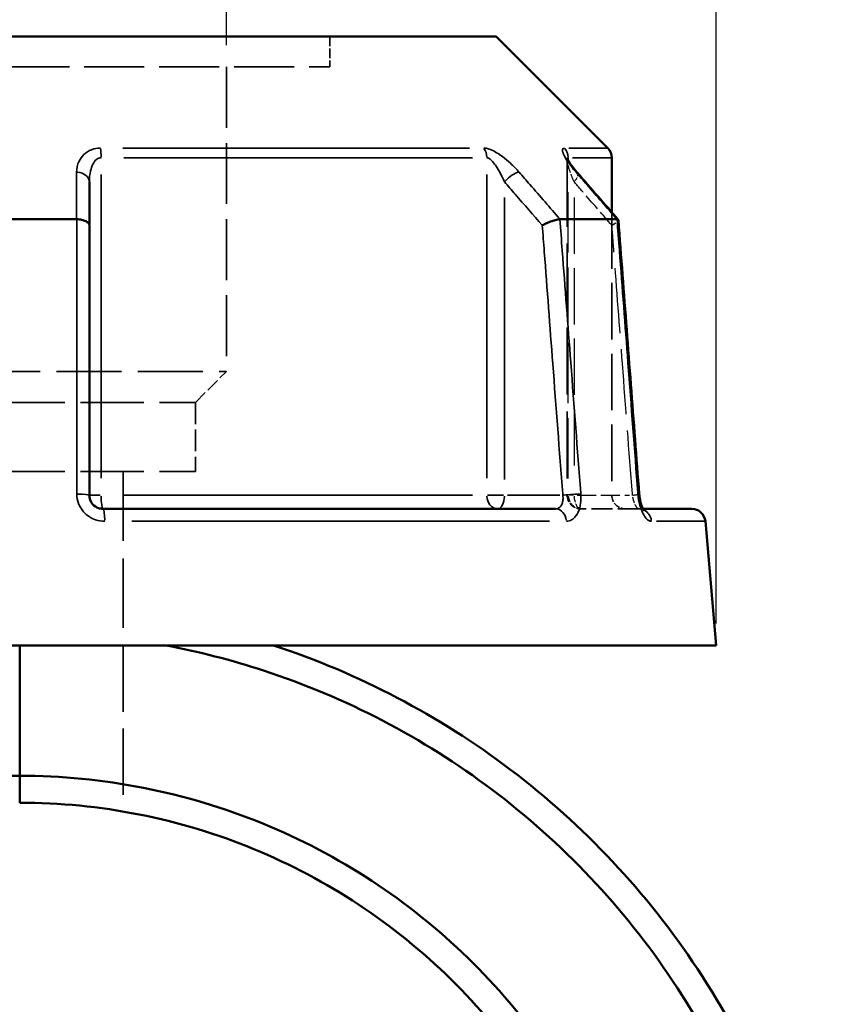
# Model space of a CAD drawing. Header units: millimetres. Extents: x 0 to 898, y 0 to 833.
# Tile 6 of 10: x 415 to 474, y 350 to 422. Entities that reach past the tile are written whole.
import ezdxf

# ---------------------------------------------------------------- set-up
doc = ezdxf.new("R2010")
doc.units = ezdxf.units.MM
doc.linetypes.add('DASHED', pattern=[0.2067, 0.1654, -0.0413])
for name, color, linetype, lineweight in [('Dimension (ANSI)', 7, 'Continuous', 25), ('Hidden (ANSI)', 7, 'DASHED', 35), ('Hidden Narrow (ANSI)', 7, 'DASHED', 25), ('Visible (ANSI)', 7, 'Continuous', 50), ('Visible Narrow (ANSI)', 7, 'Continuous', 35)]:
    doc.layers.add(name, color=color, linetype=linetype, lineweight=lineweight)
doc.styles.add('Note Text (ANSI)', font='tahoma.ttf')
doc.dimstyles.new('Default - mm (ANSI)', dxfattribs={"dimtxt": 3.048, "dimasz": 2.5, "dimexe": 3.175, "dimexo": 1.6002, "dimgap": 0.8, "dimtad": 0, "dimtoh": 1, "dimrnd": 1e-08, "dimzin": 4, "dimdsep": 46, "dimtxsty": 'Note Text (ANSI)', "dimcen": 0.09, "dimdle": 10, "dimclrd": 256, "dimclre": 256, "dimclrt": 256, "dimadec": 1, "dimazin": 1, "dimtfac": 1, "dimtofl": 0, "dimtmove": 0, "dimatfit": 3, "dimfxl": 1, "dimtolj": 1, "dimtzin": 4, "dimlwd": -1, "dimlwe": -1, "dimarcsym": 0})

# ---------------------------------------------------------------- blocks, each defined once
blk = doc.blocks.new('*D6')
at = {"layer": 'Defpoints', "color": 0, "transparency": 16777216}
for p in [(399.446, 460.538), (399.446, 418.82), (429.737, 418.82)]:
    blk.add_point(p, dxfattribs=at)
at = {"layer": 'Dimension (ANSI)', "transparency": 16777216}
for p, q in [((399.446, 420.421), (399.446, 463.713)), ((429.737, 420.421), (429.737, 463.713)), ((401.946, 460.538), (402.929, 460.538)), ((427.237, 460.538), (414.58, 460.538))]:
    blk.add_line(p, q, dxfattribs=at)
for points in [[(401.946, 460.955), (401.946, 460.122), (399.446, 460.538)], [(427.237, 460.955), (427.237, 460.122), (429.737, 460.538)]]:
    blk.add_solid(points, dxfattribs=at)
at = {"layer": 'Dimension (ANSI)', "transparency": 16777216, "insert": (403.729, 462.126), "char_height": 3.048, "attachment_point": 1, "style": 'Note Text (ANSI)'}
blk.add_mtext('\\A1;30.29', dxfattribs=at)
blk = doc.blocks.new('*D9')
at = {"layer": 'Defpoints', "color": 0, "transparency": 16777216}
for p in [(277.465, 421.05), (379.701, 421.05), (415.423, 258.092)]:
    blk.add_point(p, dxfattribs=at)
at = {"layer": 'Dimension (ANSI)', "transparency": 16777216}
for p, q in [((378.1, 421.05), (274.29, 421.05)), ((277.465, 418.55), (277.465, 392.447)), ((277.465, 260.592), (277.465, 378.735)), ((413.823, 258.092), (274.29, 258.092))]:
    blk.add_line(p, q, dxfattribs=at)
for points in [[(277.048, 418.55), (277.882, 418.55), (277.465, 421.05)], [(277.048, 260.592), (277.882, 260.592), (277.465, 258.092)]]:
    blk.add_solid(points, dxfattribs=at)
at = {"layer": 'Dimension (ANSI)', "transparency": 16777216, "insert": (275.877, 379.535), "char_height": 3.048, "attachment_point": 1, "rotation": 90, "style": 'Note Text (ANSI)'}
blk.add_mtext('\\A1;162.96', dxfattribs=at)
blk = doc.blocks.new('*D10')
at = {"layer": 'Defpoints', "color": 0, "transparency": 16777216}
for p in [(363.591, 470.455), (363.591, 376.455), (465.591, 376.455)]:
    blk.add_point(p, dxfattribs=at)
at = {"layer": 'Dimension (ANSI)', "transparency": 16777216}
for p, q in [((363.591, 378.055), (363.591, 473.63)), ((465.591, 378.055), (465.591, 473.63)), ((366.091, 470.455), (405.874, 470.455)), ((463.091, 470.455), (423.308, 470.455))]:
    blk.add_line(p, q, dxfattribs=at)
for points in [[(366.091, 470.872), (366.091, 470.038), (363.591, 470.455)], [(463.091, 470.872), (463.091, 470.038), (465.591, 470.455)]]:
    blk.add_solid(points, dxfattribs=at)
at = {"layer": 'Dimension (ANSI)', "transparency": 16777216, "insert": (406.674, 472.748), "char_height": 3.048, "attachment_point": 1, "style": 'Note Text (ANSI)'}
blk.add_mtext('\\A1;{\\fAIGDT|b0|i0;\\H3.0480;\\ln}\\fTahoma|b0|i0;\\H3.0480;102.00', dxfattribs=at)

msp = doc.modelspace()

# ---------------------------------------------------------------- linework, layer by layer
at = {"layer": 'Hidden (ANSI)', "ltscale": 4.246897}
msp.add_line((437.309, 421.05), (437.309, 418.82), dxfattribs=at)
at = {"layer": 'Hidden (ANSI)', "ltscale": 26.560785}
msp.add_line((391.873, 418.82), (437.309, 418.82), dxfattribs=at)
at = {"layer": 'Hidden (ANSI)', "ltscale": 26.965408}
msp.add_line((429.737, 418.82), (429.737, 396.525), dxfattribs=at)
at = {"layer": 'Hidden (ANSI)', "ltscale": 29.714163}
msp.add_line((454.684, 412.023), (454.684, 387.455), dxfattribs=at)
at = {"layer": 'Hidden (ANSI)', "ltscale": 25.073063}
msp.add_line((457.941, 408.186), (457.941, 387.455), dxfattribs=at)
at = {"layer": 'Hidden (ANSI)', "ltscale": 28.774185}
msp.add_line((399.446, 396.525), (429.737, 396.525), dxfattribs=at)
at = {"layer": 'Hidden (ANSI)', "ltscale": 6.119396}
msp.add_line((427.465, 394.254), (429.737, 396.525), dxfattribs=at)
at = {"layer": 'Hidden (ANSI)', "ltscale": 27.952065}
for p, q in [((401.717, 394.254), (427.465, 394.254)), ((401.717, 389.2), (427.465, 389.2))]:
    msp.add_line(p, q, dxfattribs=at)
at = {"layer": 'Hidden (ANSI)', "ltscale": 9.625141}
msp.add_line((427.465, 394.254), (427.465, 389.2), dxfattribs=at)
at = {"layer": 'Hidden (ANSI)', "ltscale": 30.829704}
msp.add_line((422.164, 389.2), (422.164, 376.455), dxfattribs=at)
at = {"layer": 'Hidden (ANSI)', "ltscale": 9.334328}
msp.add_line((459.928, 386.455), (455.684, 386.455), dxfattribs=at)
at = {"layer": 'Hidden (ANSI)', "ltscale": 1.47006}
msp.add_line((459.928, 386.455), (460.223, 386.455), dxfattribs=at)
at = {"layer": 'Hidden (ANSI)', "ltscale": 29.430964}
msp.add_line((422.164, 376.455), (422.164, 364.288), dxfattribs=at)
at = {"layer": 'Hidden (ANSI)', "ltscale": 2.991791}
for centre in [(455.684, 387.455), (458.941, 387.455)]:
    msp.add_arc(centre, 1, 180, 270, dxfattribs=at)
at = {"layer": 'Hidden (ANSI)', "ltscale": 9.240697}
msp.add_ellipse((-9625.686, -11136.547), major_axis=(-356.287, -16293.727), ratio=0.871283, start_param=2.377041, end_param=2.377339, dxfattribs=at)
at = {"layer": 'Hidden (ANSI)', "ltscale": 4.578617}
msp.add_open_spline([(454.684, 412.023), (454.684, 412.066), (454.681, 412.095), (454.674, 412.137), (454.671, 412.148), (454.668, 412.16), (454.668, 412.158), (454.675, 412.139), (454.684, 412.118), (454.717, 412.051), (454.746, 411.997), (454.832, 411.853), (454.894, 411.758), (455.038, 411.556), (455.12, 411.449), (455.281, 411.249), (455.358, 411.156), (455.439, 411.063)], degree=3, knots=[0.079099, 0.079099, 0.079099, 0.079099, 0.0947452, 0.0947452, 0.1107377, 0.1107377, 0.1298416, 0.1298416, 0.1559652, 0.1559652, 0.1953205, 0.1953205, 0.2485839, 0.2485839, 0.3018473, 0.3018473, 0.345416, 0.345416, 0.345416, 0.345416], dxfattribs=at)
at = {"layer": 'Hidden (ANSI)', "ltscale": 0.735502}
msp.add_open_spline([(454.669, 412.157), (454.669, 412.157), (454.671, 412.151), (454.677, 412.118), (454.682, 412.093), (454.684, 412.045), (454.684, 412.034), (454.684, 412.023)], degree=3, knots=[0.22711666, 0.22711666, 0.22711666, 0.22711666, 0.24544118, 0.24544118, 0.26213437, 0.26213437, 0.26631814, 0.26631814, 0.26631814, 0.26631814], dxfattribs=at)
at = {"layer": 'Hidden (ANSI)', "ltscale": 2.089208}
msp.add_open_spline([(457.954, 407.222), (457.955, 407.223), (457.956, 407.223), (458.06, 407.279), (458.15, 407.334), (458.297, 407.438), (458.352, 407.486), (458.415, 407.561), (458.429, 407.59), (458.427, 407.613)], degree=3, knots=[-0.1537624, -0.1537624, -0.1537624, -0.1537624, -0.1532873, -0.1532873, -0.1141142, -0.1141142, -0.0754523, -0.0754523, -0.0439881, -0.0439881, -0.0439881, -0.0439881], dxfattribs=at)
at = {"layer": 'Hidden (ANSI)', "ltscale": 2.63652}
msp.add_open_spline([(460.223, 386.455), (460.242, 386.418), (460.26, 386.389), (460.291, 386.343), (460.302, 386.331), (460.302, 386.331), (460.293, 386.341), (460.246, 386.374), (460.208, 386.396), (460.094, 386.438), (460.015, 386.455), (459.928, 386.455)], degree=3, knots=[0.1643631, 0.1643631, 0.1643631, 0.1643631, 0.1934363, 0.1934363, 0.2277272, 0.2277272, 0.25683, 0.25683, 0.2851617, 0.2851617, 0.314811, 0.314811, 0.314811, 0.314811], dxfattribs=at)
at = {"layer": 'Hidden (ANSI)', "ltscale": 1.700917}
msp.add_open_spline([(459.928, 386.455), (460.032, 386.455), (460.124, 386.43), (460.238, 386.381), (460.27, 386.358), (460.297, 386.336), (460.302, 386.331), (460.302, 386.331)], degree=3, knots=[0, 0, 0, 0, 0.03548795, 0.03548795, 0.06659065, 0.06659065, 0.08751627, 0.08751627, 0.08751627, 0.08751627], dxfattribs=at)
at = {"layer": 'Hidden Narrow (ANSI)', "ltscale": 26.693634}
msp.add_line((454.758, 388.681), (454.758, 410.752), dxfattribs=at)
at = {"layer": 'Hidden Narrow (ANSI)', "ltscale": 24.983801}
msp.add_line((455.184, 409.259), (455.184, 388.603), dxfattribs=at)
at = {"layer": 'Hidden Narrow (ANSI)', "ltscale": 1.795034}
msp.add_line((455.14, 387.455), (454.686, 387.455), dxfattribs=at)
at = {"layer": 'Hidden Narrow (ANSI)', "ltscale": 8.457208}
msp.add_line((455.398, 387.455), (459.243, 387.455), dxfattribs=at)
at = {"layer": 'Hidden Narrow (ANSI)', "ltscale": 2.029475}
msp.add_ellipse((454.684, 410.407), major_axis=(0.755, 0.656), ratio=0.354319, start_param=5.158424, end_param=6.223987, dxfattribs=at)
at = {"layer": 'Hidden Narrow (ANSI)', "ltscale": 2.692601}
for ratio in [0.926566, 0.5]:
    msp.add_ellipse((455.684, 387.455), major_axis=(0, -1), ratio=ratio, start_param=4.790929, end_param=6.204645, dxfattribs=at)
at = {"layer": 'Hidden Narrow (ANSI)', "ltscale": 1.797881}
msp.add_ellipse((458.957, 387.455), major_axis=(0.997, 0.076), ratio=0.04373, start_param=5.28677, end_param=6.230742, dxfattribs=at)
at = {"layer": 'Hidden Narrow (ANSI)', "ltscale": 0.633677}
msp.add_ellipse((459.928, 385.455), major_axis=(0, 1), ratio=0.921327, start_param=5.931955, end_param=6.2647, dxfattribs=at)
at = {"layer": 'Hidden Narrow (ANSI)', "ltscale": 3.592147}
msp.add_open_spline([(455.184, 410.407), (455.064, 410.683), (454.957, 410.957), (454.751, 411.57), (454.669, 411.904), (454.688, 412.084), (454.689, 412.094), (454.692, 412.103)], degree=3, knots=[0, 0, 0, 0, 0.1173418, 0.1173418, 0.2810905, 0.2810905, 0.2916805, 0.2916805, 0.2916805, 0.2916805], dxfattribs=at)
at = {"layer": 'Hidden Narrow (ANSI)', "ltscale": 7.736962}
msp.add_open_spline([(457.954, 407.222), (457.294, 407.981), (456.634, 408.74), (455.973, 409.499), (455.71, 409.802), (455.447, 410.104), (455.184, 410.407)], degree=3, knots=[2.5394546, 2.5394546, 2.5394546, 2.5394546, 2.8621914, 2.8621914, 2.8621914, 2.9907987, 2.9907987, 2.9907987, 2.9907987], dxfattribs=at)
at = {"layer": 'Hidden Narrow (ANSI)', "ltscale": 28.79944}
msp.add_open_spline([(459.457, 387.455), (459.455, 387.485), (459.452, 387.514), (459.209, 390.722), (458.967, 393.9), (458.725, 397.077), (458.517, 399.815), (458.309, 402.553), (458.052, 405.934), (458.003, 406.578), (457.954, 407.222)], degree=3, knots=[1.204615, 1.204615, 1.204615, 1.204615, 1.213501, 1.213501, 2.170556, 2.170556, 2.170556, 2.99501, 2.99501, 3.188897, 3.188897, 3.188897, 3.188897], dxfattribs=at)
at = {"layer": 'Hidden Narrow (ANSI)', "ltscale": 2.712193}
msp.add_open_spline([(459.928, 386.455), (459.906, 386.455), (459.88, 386.465), (459.811, 386.515), (459.765, 386.571), (459.66, 386.747), (459.601, 386.882), (459.512, 387.166), (459.479, 387.311), (459.457, 387.455)], degree=3, knots=[0, 0, 0, 0, 0.0486765, 0.0486765, 0.1265588, 0.1265588, 0.2278058, 0.2278058, 0.314814, 0.314814, 0.314814, 0.314814], dxfattribs=at)
at = {"layer": 'Visible (ANSI)'}
for p, q in [((379.701, 421.05), (449.481, 421.05)), ((449.481, 421.05), (457.648, 412.883)), ((457.941, 412.176), (457.941, 408.186)), ((419.691, 407.222), (419.691, 410.407)), ((410.43, 407.672), (418.752, 407.672)), ((454.157, 407.672), (458.318, 407.672)), ((419.691, 387.455), (419.691, 407.222)), ((420.691, 386.455), (453.828, 386.455)), ((460.223, 386.455), (463.8, 386.455)), ((464.796, 385.542), (465.591, 376.455)), ((363.591, 376.455), (465.591, 376.455)), ((414.591, 376.455), (414.591, 366.905)), ((414.591, 366.905), (414.591, 376.455)), ((414.591, 364.93), (414.591, 366.905)), ((414.591, 366.905), (414.591, 364.93))]:
    msp.add_line(p, q, dxfattribs=at)
for centre, start, end in [((456.941, 412.176), 0, 45), ((463.8, 385.455), 5, 90)]:
    msp.add_arc(centre, 1, start, end, dxfattribs=at)
msp.add_ellipse((-9476.488, -10964.987), major_axis=(352.813, 16051.598), ratio=0.871309, start_param=5.51873, end_param=5.519033, dxfattribs=at)
for points, knots in [([(455.439, 411.063), (455.34, 411.177), (455.246, 411.29), (455.075, 411.508), (454.996, 411.613), (454.859, 411.81), (454.801, 411.902), (454.735, 412.018), (454.716, 412.053), (454.691, 412.104), (454.682, 412.123), (454.673, 412.146), (454.67, 412.153), (454.669, 412.157), (454.669, 412.157), (454.669, 412.157)], [0, 0, 0, 0, 0.0532636, 0.0532636, 0.1065273, 0.1065273, 0.1597909, 0.1597909, 0.1864227, 0.1864227, 0.2069394, 0.2069394, 0.2220218, 0.2220218, 0.2271167, 0.2271167, 0.2271167, 0.2271167]), ([(419.691, 407.222), (419.691, 407.223), (419.691, 407.223), (419.69, 407.279), (419.667, 407.334), (419.577, 407.438), (419.512, 407.486), (419.344, 407.568), (419.242, 407.602), (419.019, 407.651), (418.9, 407.666), (418.777, 407.671)], [-0.1537624, -0.1537624, -0.1537624, -0.1537624, -0.1532872, -0.1532872, -0.1141142, -0.1141142, -0.075452, -0.075452, -0.036957, -0.036957, 0, 0, 0, 0]), ([(454.142, 407.671), (454.072, 407.666), (453.985, 407.651), (453.783, 407.602), (453.669, 407.568), (453.432, 407.486), (453.31, 407.438), (453.074, 407.334), (452.96, 407.279), (452.856, 407.223), (452.855, 407.223), (452.854, 407.222)], [-0.1536453, -0.1536453, -0.1536453, -0.1536453, -0.1166019, -0.1166019, -0.0780168, -0.0780168, -0.0392645, -0.0392645, 0, 0, 0.0004763, 0.0004763, 0.0004763, 0.0004763]), ([(458.427, 407.613), (458.427, 407.618), (458.425, 407.623), (458.413, 407.651), (458.381, 407.666), (458.329, 407.671)], [-0.04398812, -0.04398812, -0.04398812, -0.04398812, -0.03695706, -0.03695706, 0, 0, 0, 0]), ([(459.954, 387.531), (459.852, 388.87), (459.75, 390.208), (459.547, 392.886), (459.445, 394.225), (459.241, 396.902), (459.14, 398.241), (458.936, 400.919), (458.834, 402.258), (458.631, 404.935), (458.529, 406.274), (458.427, 407.613)], [1.204615, 1.204615, 1.204615, 1.204615, 1.607797, 1.607797, 2.010979, 2.010979, 2.41416, 2.41416, 2.817342, 2.817342, 3.220524, 3.220524, 3.220524, 3.220524]), ([(420.691, 386.455), (420.581, 386.455), (420.471, 386.473), (420.199, 386.567), (420.047, 386.67), (419.778, 386.984), (419.691, 387.22), (419.691, 387.455)], [0, 0, 0, 0, 0.066534, 0.066534, 0.1729885, 0.1729885, 0.3148129, 0.3148129, 0.3148129, 0.3148129]), ([(459.954, 387.531), (459.964, 387.394), (459.983, 387.256), (460.032, 386.996), (460.063, 386.875), (460.129, 386.666), (460.164, 386.578), (460.206, 386.488), (460.215, 386.471), (460.223, 386.455)], [0, 0, 0, 0, 0.0524687, 0.0524687, 0.1038572, 0.1038572, 0.1517375, 0.1517375, 0.1643631, 0.1643631, 0.1643631, 0.1643631]), ([(460.302, 386.331), (460.302, 386.331), (460.301, 386.331), (460.296, 386.337), (460.285, 386.352), (460.251, 386.403), (460.229, 386.442), (460.176, 386.55), (460.146, 386.622), (460.086, 386.796), (460.056, 386.902), (460.003, 387.137), (459.981, 387.267), (459.961, 387.443), (459.957, 387.487), (459.954, 387.531)], [0.0875163, 0.0875163, 0.0875163, 0.0875163, 0.0946431, 0.0946431, 0.1246226, 0.1246226, 0.1595063, 0.1595063, 0.2006208, 0.2006208, 0.2474292, 0.2474292, 0.2980865, 0.2980865, 0.314814, 0.314814, 0.314814, 0.314814]), ([(425.264, 376.455), (427.695, 375.996), (430.096, 375.379), (432.448, 374.611), (435.449, 373.63), (438.368, 372.401), (443.968, 369.481), (446.647, 367.79), (451.746, 363.951), (454.158, 361.794), (458.589, 357.106), (460.606, 354.575), (464.306, 349.036), (465.958, 346.008), (468.696, 339.706), (469.782, 336.431), (471.899, 327.415), (472.363, 321.54), (471.938, 315.729), (471.512, 309.918), (470.198, 304.174), (465.519, 292.35), (461.823, 286.407), (452.388, 275.992), (446.577, 271.593), (435.905, 266.292), (431.386, 264.709), (426.741, 263.704)], [-2.954806, -2.954806, -2.954806, -2.954806, -2.825688, -2.825688, -2.825688, -2.66093, -2.66093, -2.496172, -2.496172, -2.327946, -2.327946, -2.159721, -2.159721, -1.980584, -1.980584, -1.801448, -1.801448, -1.497729, -1.497729, -1.497729, -1.194011, -1.194011, -0.834784, -0.834784, -0.461023, -0.461023, -0.212999, -0.212999, -0.212999, -0.212999]), ([(426.706, 261.676), (431.629, 262.7), (436.423, 264.352), (447.549, 269.846), (453.552, 274.357), (463.319, 285.056), (467.16, 291.167), (472.049, 303.346), (473.437, 309.272), (473.909, 315.275), (474.38, 321.278), (473.933, 327.357), (471.789, 336.702), (470.682, 340.099), (467.876, 346.643), (466.179, 349.791), (462.366, 355.553), (460.283, 358.188), (455.702, 363.073), (453.204, 365.323), (447.919, 369.329), (445.139, 371.095), (439.324, 374.145), (436.29, 375.43), (433.17, 376.455)], [0.206133, 0.206133, 0.206133, 0.206133, 0.461023, 0.461023, 0.834784, 0.834784, 1.194011, 1.194011, 1.497729, 1.497729, 1.497729, 1.801448, 1.801448, 1.980584, 1.980584, 2.159721, 2.159721, 2.327946, 2.327946, 2.496172, 2.496172, 2.66093, 2.66093, 2.825688, 2.825688, 2.825688, 2.825688]), ([(414.591, 366.905), (411.637, 366.905), (408.684, 366.626), (400.441, 365.054), (395.279, 363.1), (385.883, 357.526), (381.66, 353.892), (376.299, 347.332), (374.631, 344.84), (371.798, 339.585), (370.633, 336.822), (368.319, 329.437), (367.591, 324.684), (367.591, 319.93), (367.591, 315.176), (368.319, 310.423), (371.526, 300.19), (374.41, 294.84), (382.001, 285.551), (386.721, 281.628), (397.555, 275.695), (403.723, 273.793), (411.539, 273.029), (413.065, 272.955), (414.591, 272.955)], [-3.141593, -3.141593, -3.141593, -3.141593, -2.953166, -2.953166, -2.606199, -2.606199, -2.255893, -2.255893, -2.065224, -2.065224, -1.874554, -1.874554, -1.570796, -1.570796, -1.570796, -1.267038, -1.267038, -0.8857, -0.8857, -0.500985, -0.500985, -0.097367, -0.097367, 0, 0, 0, 0]), ([(426.741, 274.552), (427.359, 274.717), (427.975, 274.895), (433.782, 276.705), (438.692, 279.236), (447.394, 285.844), (451.175, 289.934), (455.753, 297.059), (457.126, 299.725), (459.343, 305.269), (460.186, 308.147), (461.644, 315.742), (461.827, 320.541), (461.288, 325.26), (460.749, 329.978), (459.488, 334.613), (455.146, 344.411), (451.676, 349.399), (443.089, 357.767), (437.961, 361.129), (426.757, 365.71), (420.675, 366.905), (414.591, 366.905)], [-2.880245, -2.880245, -2.880245, -2.880245, -2.839401, -2.839401, -2.492111, -2.492111, -2.141888, -2.141888, -1.951178, -1.951178, -1.760467, -1.760467, -1.45704, -1.45704, -1.45704, -1.153612, -1.153612, -0.772427, -0.772427, -0.388139, -0.388139, 0, 0, 0, 0]), ([(414.591, 364.93), (420.454, 364.93), (426.315, 363.769), (437.097, 359.327), (442.024, 356.069), (450.249, 347.976), (453.557, 343.157), (457.67, 333.716), (458.849, 329.257), (459.335, 324.728), (459.82, 320.199), (459.612, 315.602), (458.167, 308.342), (457.342, 305.595), (455.189, 300.31), (453.861, 297.772), (449.451, 290.996), (445.827, 287.119), (437.514, 280.861), (432.837, 278.471), (427.49, 276.816), (427.085, 276.697), (426.679, 276.584)], [0, 0, 0, 0, 0.388139, 0.388139, 0.772427, 0.772427, 1.153612, 1.153612, 1.45704, 1.45704, 1.45704, 1.760467, 1.760467, 1.951178, 1.951178, 2.141888, 2.141888, 2.492111, 2.492111, 2.839401, 2.839401, 2.867725, 2.867725, 2.867725, 2.867725])]:
    msp.add_open_spline(points, degree=3, knots=knots, dxfattribs=at)
for points in [[(418.752, 407.672), (418.761, 407.672), (418.769, 407.671), (418.777, 407.671)], [(454.142, 407.671), (454.147, 407.671), (454.152, 407.672), (454.157, 407.672)], [(458.318, 407.672), (458.322, 407.672), (458.325, 407.671), (458.329, 407.671)]]:
    msp.add_open_spline(points, degree=3, dxfattribs=at)
at = {"layer": 'Visible Narrow (ANSI)'}
for p, q in [((422.153, 412.883), (447.519, 412.883)), ((454.791, 412.883), (457.64, 412.883)), ((447.743, 412.176), (422.204, 412.176)), ((454.758, 411.988), (454.758, 412.166)), ((457.933, 412.176), (455.065, 412.176)), ((420.554, 388.691), (420.554, 410.94)), ((448.795, 410.94), (448.795, 388.691)), ((450.084, 388.603), (450.084, 409.259)), ((420.483, 387.455), (419.694, 387.455)), ((422.204, 387.455), (447.743, 387.455)), ((450.021, 387.455), (448.841, 387.455)), ((454.143, 387.455), (450.298, 387.455)), ((453.381, 385.542), (422.798, 385.542)), ((464.786, 385.542), (461.227, 385.542))]:
    msp.add_line(p, q, dxfattribs=at)
for centre, major_axis, ratio, start_param, end_param in [((420.416, 412.176), (0, -1), 0.137542, 1.610066, 2.316925), ((448.006, 412.176), (0, 1), 0.789023, 4.751659, 5.458517), ((453.831, 412.176), (0, -1), 0.926566, 1.610066, 2.316925), ((418.691, 410.407), (1, 0), 0.708638, 0.075252, 1.429786), ((450.584, 410.407), (-0.755, -0.656), 0.354319, 3.66944, 5.023974), ((454.684, 410.407), (0.755, 0.656), 0.354319, 0.016054, 0.305024), ((418.691, 387.455), (1, 0), 0.08746, 0.07437, 1.413032), ((420.691, 387.455), (0, -1), 0.137542, 4.790929, 6.204645), ((449.584, 387.455), (0, -1), 0.789023, 4.790929, 6.204645), ((449.584, 387.455), (0, -1), 0.5, 0.07854, 1.492257), ((454.857, 387.455), (0.997, 0.076), 0.04373, 0.679702, 2.018364), ((458.957, 387.455), (0.997, 0.076), 0.04373, 0.021927, 0.416616), ((420.691, 385.455), (0, 1), 0.123962, 4.873832, 6.209009), ((453.828, 385.455), (0, 1), 0.797365, 4.873832, 6.209009), ((459.928, 385.455), (0, 1), 0.921327, 4.855346, 5.857779)]:
    msp.add_ellipse(centre, major_axis=major_axis, ratio=ratio, start_param=start_param, end_param=end_param, dxfattribs=at)
for points, knots in [([(420.513, 412.883), (420.281, 412.883), (420.056, 412.84), (419.407, 412.59), (419.109, 412.266), (418.815, 411.664), (418.757, 411.39), (418.757, 411.114)], [-0.3454164, -0.3454164, -0.3454164, -0.3454164, -0.2762086, -0.2762086, -0.1173418, -0.1173418, 0, 0, 0, 0]), ([(451.161, 411.114), (450.969, 411.335), (450.756, 411.555), (450.339, 411.937), (450.14, 412.104), (449.796, 412.358), (449.654, 412.454), (449.357, 412.631), (449.202, 412.711), (448.943, 412.815), (448.836, 412.848), (448.676, 412.878), (448.618, 412.883), (448.564, 412.883)], [-0.345416, -0.345416, -0.345416, -0.345416, -0.2514166, -0.2514166, -0.1744529, -0.1744529, -0.1228891, -0.1228891, -0.0672144, -0.0672144, -0.0258517, -0.0258517, 0, 0, 0, 0]), ([(454.486, 412.883), (454.404, 412.883), (454.356, 412.846), (454.301, 412.611), (454.463, 412.277), (454.873, 411.664), (455.087, 411.39), (455.327, 411.114)], [-0.3454168, -0.3454168, -0.3454168, -0.3454168, -0.2810905, -0.2810905, -0.1173418, -0.1173418, 0, 0, 0, 0]), ([(419.691, 410.407), (419.691, 410.683), (419.719, 410.957), (419.863, 411.559), (420.01, 411.883), (420.329, 412.133), (420.439, 412.176), (420.554, 412.176)], [0, 0, 0, 0, 0.1173418, 0.1173418, 0.2762086, 0.2762086, 0.3454164, 0.3454164, 0.3454164, 0.3454164]), ([(448.795, 412.176), (448.822, 412.176), (448.85, 412.17), (448.929, 412.141), (448.982, 412.108), (449.11, 412.004), (449.187, 411.924), (449.334, 411.747), (449.404, 411.651), (449.576, 411.397), (449.674, 411.23), (449.882, 410.848), (449.988, 410.628), (450.084, 410.407)], [0, 0, 0, 0, 0.0258517, 0.0258517, 0.0672144, 0.0672144, 0.1228891, 0.1228891, 0.1744529, 0.1744529, 0.2514166, 0.2514166, 0.345416, 0.345416, 0.345416, 0.345416]), ([(418.757, 411.114), (418.756, 410.812), (418.756, 410.509), (418.755, 410.207), (418.754, 409.362), (418.753, 408.517), (418.752, 407.672)], [-0.9791356, -0.9791356, -0.9791356, -0.9791356, -0.8505304, -0.8505304, -0.8505304, -0.4913261, -0.4913261, -0.4913261, -0.4913261]), ([(454.157, 407.672), (453.422, 408.517), (452.687, 409.362), (451.951, 410.206), (451.688, 410.509), (451.425, 410.811), (451.161, 411.114)], [-2.1392901, -2.1392901, -2.1392901, -2.1392901, -1.7801151, -1.7801151, -1.7801151, -1.6514805, -1.6514805, -1.6514805, -1.6514805]), ([(455.327, 411.114), (455.59, 410.812), (455.853, 410.509), (456.115, 410.207), (456.85, 409.362), (457.584, 408.517), (458.318, 407.672)], [-2.9907987, -2.9907987, -2.9907987, -2.9907987, -2.8621914, -2.8621914, -2.8621914, -2.5029892, -2.5029892, -2.5029892, -2.5029892]), ([(450.084, 410.407), (450.347, 410.104), (450.611, 409.802), (450.874, 409.499), (451.534, 408.74), (452.194, 407.981), (452.854, 407.222)], [1.6514805, 1.6514805, 1.6514805, 1.6514805, 1.7801151, 1.7801151, 1.7801151, 2.1028246, 2.1028246, 2.1028246, 2.1028246]), ([(418.777, 407.671), (418.777, 406.907), (418.777, 406.142), (418.777, 402.64), (418.776, 399.902), (418.776, 397.165), (418.775, 393.987), (418.775, 390.809), (418.774, 387.601), (418.774, 387.572), (418.774, 387.542)], [-3.225245, -3.225245, -3.225245, -3.225245, -2.99501, -2.99501, -2.170556, -2.170556, -2.170556, -1.213501, -1.213501, -1.204615, -1.204615, -1.204615, -1.204615]), ([(455.675, 387.542), (455.673, 387.572), (455.67, 387.601), (455.426, 390.809), (455.184, 393.987), (454.942, 397.165), (454.734, 399.902), (454.526, 402.64), (454.259, 406.142), (454.201, 406.907), (454.142, 407.671)], [-2.614849, -2.614849, -2.614849, -2.614849, -2.605963, -2.605963, -1.648909, -1.648909, -1.648909, -0.824454, -0.824454, -0.594219, -0.594219, -0.594219, -0.594219]), ([(458.329, 407.671), (458.387, 406.907), (458.445, 406.142), (458.711, 402.64), (458.919, 399.902), (459.127, 397.165), (459.369, 393.987), (459.61, 390.809), (459.854, 387.601), (459.856, 387.572), (459.858, 387.542)], [-3.225245, -3.225245, -3.225245, -3.225245, -2.99501, -2.99501, -2.170556, -2.170556, -2.170556, -1.213501, -1.213501, -1.204615, -1.204615, -1.204615, -1.204615]), ([(452.854, 407.222), (452.903, 406.578), (452.952, 405.934), (453.209, 402.553), (453.417, 399.815), (453.625, 397.077), (453.867, 393.9), (454.109, 390.722), (454.352, 387.514), (454.355, 387.485), (454.357, 387.455)], [0.630567, 0.630567, 0.630567, 0.630567, 0.824454, 0.824454, 1.648909, 1.648909, 1.648909, 2.605963, 2.605963, 2.614849, 2.614849, 2.614849, 2.614849]), ([(418.774, 387.542), (418.774, 387.071), (418.951, 386.601), (419.5, 385.972), (419.81, 385.766), (420.365, 385.579), (420.59, 385.542), (420.815, 385.542)], [-0.3148129, -0.3148129, -0.3148129, -0.3148129, -0.1729885, -0.1729885, -0.066534, -0.066534, 0, 0, 0, 0]), ([(454.357, 387.455), (454.367, 387.389), (454.373, 387.323), (454.376, 387.154), (454.367, 387.053), (454.321, 386.841), (454.275, 386.735), (454.117, 386.525), (453.98, 386.455), (453.828, 386.455)], [0, 0, 0, 0, 0.0398626, 0.0398626, 0.1036426, 0.1036426, 0.1865568, 0.1865568, 0.3148109, 0.3148109, 0.3148109, 0.3148109]), ([(454.623, 385.542), (454.886, 385.542), (455.134, 385.682), (455.44, 386.102), (455.535, 386.313), (455.645, 386.738), (455.673, 386.94), (455.687, 387.277), (455.685, 387.41), (455.675, 387.542)], [-0.3148109, -0.3148109, -0.3148109, -0.3148109, -0.1865568, -0.1865568, -0.1036426, -0.1036426, -0.0398626, -0.0398626, 0, 0, 0, 0]), ([(459.858, 387.542), (459.88, 387.253), (459.93, 386.964), (460.087, 386.395), (460.203, 386.126), (460.433, 385.774), (460.541, 385.662), (460.715, 385.562), (460.782, 385.542), (460.846, 385.542)], [-0.314814, -0.314814, -0.314814, -0.314814, -0.2278058, -0.2278058, -0.1265588, -0.1265588, -0.0486765, -0.0486765, 0, 0, 0, 0])]:
    msp.add_open_spline(points, degree=3, knots=knots, dxfattribs=at)
msp.add_open_spline([(454.692, 412.103), (454.702, 412.15), (454.724, 412.176), (454.758, 412.176)], degree=3, dxfattribs=at)

# ---------------------------------------------------------------- dimensions: what is measured, and where the dimension line sits
at = {"layer": 'Dimension (ANSI)'}
dim = msp.add_linear_dim(base=(363.591, 470.455), p1=(465.591, 376.455), p2=(363.591, 376.455), angle=180, text='{\\fAIGDT|b0|i0;\\H3.0480;\\ln}\\fTahoma|b0|i0;\\H3.0480;<>', dimstyle='Default - mm (ANSI)', override={"dimgap": 0.8, "dimtoh": 0, "dimdec": 2, "dimtol": 0, "dimlim": 0, "dimtp": 0, "dimtm": 0, "dimtdec": 2, "dimatfit": 1}, dxfattribs=at)
dim.commit()
dim.dimension.update_dxf_attribs({"geometry": '*D10', "text_midpoint": (414.591, 470.455), "dimtype": 160})
for base, p1, p2, angle, picture, middle in [((399.446, 460.538), (429.737, 418.82), (399.446, 418.82), 180, '*D6', (408.755, 460.538)), ((277.465, 421.05), (415.423, 258.092), (379.701, 421.05), 90, '*D9', (277.465, 385.591))]:
    dim = msp.add_linear_dim(base=base, p1=p1, p2=p2, angle=angle, dimstyle='Default - mm (ANSI)', override={"dimgap": 0.8, "dimtoh": 0, "dimdec": 2, "dimtol": 0, "dimlim": 0, "dimtp": 0, "dimtm": 0, "dimtdec": 2, "dimatfit": 1}, dxfattribs=at)
    dim.commit()
    dim.dimension.update_dxf_attribs({"geometry": picture, "text_midpoint": middle, "dimtype": 160})

doc.saveas('drawing.dxf')
